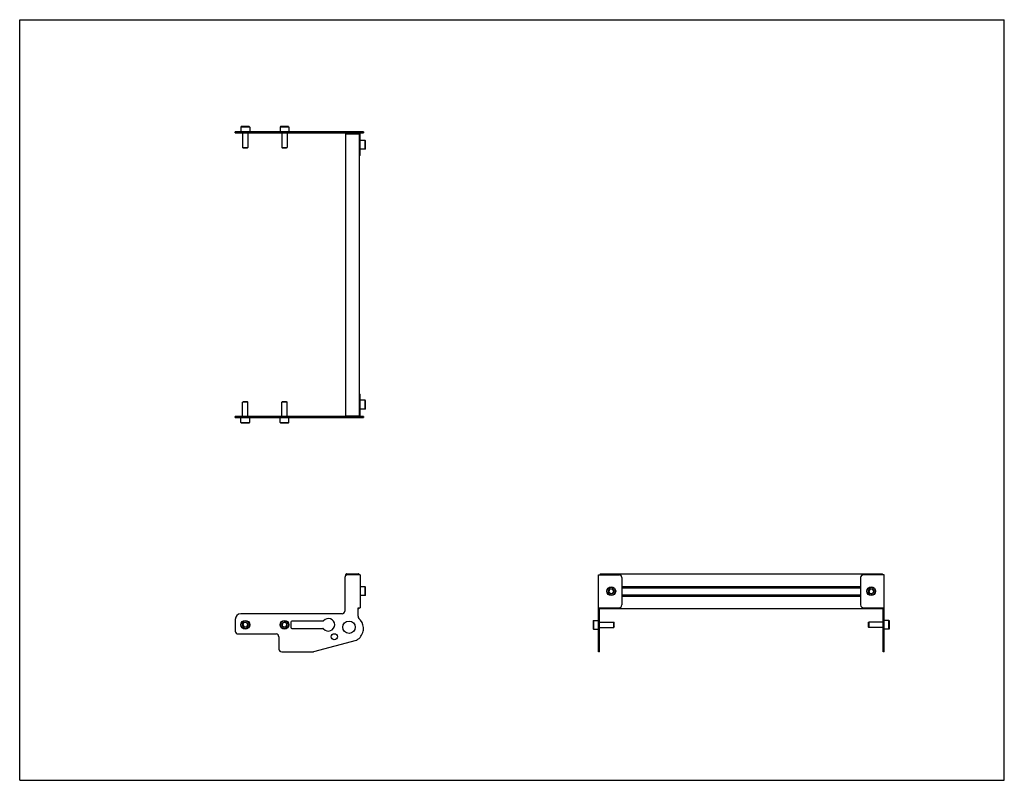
# Model space of a CAD drawing. Header units: inches. Extents: x 0 to 44, y 0 to 34.
import ezdxf

# ---------------------------------------------------------------- set-up
doc = ezdxf.new("R2010")
doc.units = ezdxf.units.IN
doc.header["$LTSCALE"] = 2.42
doc.header["$MEASUREMENT"] = 0
doc.layers.get('0').update_dxf_attribs({"linetype": 'CONTINUOUS'})
for name, color, linetype in [('207130_LH_1_BL7', 7, 'CONTINUOUS'), ('207130_RH_1_BL0', 7, 'CONTINUOUS'), ('207216_WW_207216_12_1_BL3', 7, 'CONTINUOUS'), ('9206XXM_920612M_1_BL4', 7, 'CONTINUOUS'), ('9206XXM_920612M_1_BL8', 7, 'CONTINUOUS'), ('9206XXM_920618M_1_BL1', 7, 'CONTINUOUS'), ('9206XXM_920618M_1_BL2', 7, 'CONTINUOUS'), ('9206XXM_920618M_1_BL5', 7, 'CONTINUOUS'), ('9206XXM_920618M_1_BL6', 7, 'CONTINUOUS')]:
    doc.layers.add(name, color=color, linetype=linetype)

# ---------------------------------------------------------------- blocks, each defined once
blk = doc.blocks.new('207130_RH_1_BL0', base_point=(18.27, 11.502))
at = {"layer": '207130_RH_1_BL0', "color": 7, "linetype": 'CONTINUOUS'}
for p, q in [((15.167, 17.261), (15.215, 17.261)), ((15.215, 16.307), (15.215, 17.261)), ((15.119, 16.259), (9.632, 16.259)), ((9.632, 16.211), (9.632, 16.259)), ((9.632, 16.211), (15.119, 16.211)), ((14.529, 16.211), (14.529, 16.259)), ((15.159, 16.211), (15.365, 16.211)), ((15.365, 16.259), (15.202, 16.259)), ((15.362, 16.259), (15.362, 16.211)), ((15.365, 16.211), (15.365, 16.259)), ((14.529, 9.062), (14.529, 7.567)), ((15.215, 9.187), (14.654, 9.187)), ((15.215, 9.187), (15.215, 7.714)), ((25.859, 5.742), (25.859, 9.187)), ((25.859, 9.187), (26.784, 9.187)), ((26.909, 9.062), (26.909, 7.839)), ((15.119, 7.714), (15.215, 7.714)), ((15.119, 7.33), (15.119, 7.714)), ((25.859, 7.714), (26.784, 7.714)), ((25.907, 5.742), (25.907, 7.714)), ((9.632, 7.192), (9.632, 6.667)), ((14.404, 7.442), (9.882, 7.442)), ((12.118, 7.067), (12.118, 6.842)), ((13.544, 7.117), (12.168, 7.117)), ((12.168, 6.792), (13.544, 6.792)), ((25.907, 6.828), (25.859, 6.828)), ((9.757, 6.542), (11.457, 6.542)), ((11.582, 6.417), (11.582, 5.867)), ((15.029, 6.254), (13.136, 5.746)), ((11.707, 5.742), (13.103, 5.742)), ((25.907, 5.742), (25.859, 5.742))]:
    blk.add_line(p, q, dxfattribs=at)
for centre, radius in [((14.716, 6.844), 0.275), ((14.058, 6.417), 0.138)]:
    blk.add_circle(centre, radius, dxfattribs=at)
for centre, radius, start, end in [((15.119, 16.307), 0.096, 270, 360), ((15.119, 16.307), 0.048, 270, 339.5422), ((14.654, 9.062), 0.125, 90, 180), ((26.784, 9.062), 0.125, 0, 90), ((14.404, 7.567), 0.125, 270, 360), ((26.784, 7.839), 0.125, 270, 360), ((9.882, 7.192), 0.25, 90, 180), ((12.168, 7.067), 0.05, 90, 180), ((13.544, 7.167), 0.05, 270, 320.0759), ((13.796, 6.954), 0.28, 220.1899, 139.8101), ((15.244, 7.33), 0.125, 180, 226.9621), ((14.716, 6.765), 0.649, 5.5894, 46.9621), ((9.757, 6.667), 0.125, 180, 270), ((12.168, 6.842), 0.05, 180, 270), ((13.544, 6.742), 0.05, 39.9241, 90), ((14.716, 6.825), 0.656, 301.9127, 346.2532), ((14.932, 6.772), 0.433, 346.2532, 7.4097), ((11.457, 6.417), 0.125, 0, 90), ((14.997, 6.374), 0.125, 285, 301.9183), ((11.707, 5.867), 0.125, 180, 270), ((13.103, 5.867), 0.125, 270, 285)]:
    blk.add_arc(centre, radius, start, end, dxfattribs=at)
blk = doc.blocks.new('9206XXM_920618M_1_BL1', base_point=(10.081, 11.839))
at = {"layer": '9206XXM_920618M_1_BL1', "color": 7, "linetype": 'CONTINUOUS'}
for p, q in [((9.983, 16.92), (9.963, 16.9)), ((10.199, 16.9), (9.963, 16.9)), ((9.963, 16.259), (9.963, 16.9)), ((10.18, 16.92), (9.983, 16.92)), ((10.18, 16.92), (10.199, 16.9)), ((10.199, 16.259), (10.199, 16.9)), ((9.884, 15.995), (9.884, 16.211)), ((9.884, 15.995), (10.278, 15.995)), ((9.904, 15.975), (9.884, 15.995)), ((9.904, 15.975), (10.258, 15.975)), ((10.258, 15.975), (10.278, 15.995)), ((10.278, 15.995), (10.278, 16.211)), ((10.008, 7.042), (9.969, 6.935)), ((10.12, 7.061), (10.008, 7.042)), ((10.193, 6.974), (10.12, 7.061)), ((9.969, 6.935), (10.042, 6.848)), ((10.042, 6.848), (10.154, 6.867)), ((10.154, 6.867), (10.193, 6.974))]:
    blk.add_line(p, q, dxfattribs=at)
for radius in [0.197, 0.177, 0.114]:
    blk.add_circle((10.081, 6.954), radius, dxfattribs=at)
blk = doc.blocks.new('9206XXM_920618M_1_BL2', base_point=(19.101, 11.839))
at = {"layer": '9206XXM_920618M_1_BL2', "color": 7, "linetype": 'CONTINUOUS'}
for p, q in [((11.733, 16.92), (11.713, 16.9)), ((11.949, 16.9), (11.713, 16.9)), ((11.713, 16.259), (11.713, 16.9)), ((11.93, 16.92), (11.733, 16.92)), ((11.93, 16.92), (11.949, 16.9)), ((11.949, 16.259), (11.949, 16.9)), ((11.634, 15.995), (11.634, 16.211)), ((11.634, 15.995), (12.028, 15.995)), ((11.654, 15.975), (11.634, 15.995)), ((11.654, 15.975), (12.008, 15.975)), ((12.008, 15.975), (12.028, 15.995)), ((12.028, 15.995), (12.028, 16.211)), ((11.844, 7.067), (11.74, 7.022)), ((11.935, 7), (11.844, 7.067)), ((25.622, 7.132), (25.642, 7.151)), ((25.622, 7.132), (25.622, 6.777)), ((25.642, 7.151), (25.642, 6.758)), ((25.642, 7.151), (25.859, 7.151)), ((25.907, 7.073), (26.548, 7.073)), ((26.548, 6.836), (26.548, 7.073)), ((26.567, 7.053), (26.548, 7.073)), ((26.567, 6.856), (26.567, 7.053)), ((11.74, 7.022), (11.727, 6.909)), ((11.727, 6.909), (11.818, 6.842)), ((11.818, 6.842), (11.923, 6.887)), ((11.923, 6.887), (11.935, 7)), ((25.622, 6.777), (25.642, 6.758)), ((25.642, 6.758), (25.859, 6.758)), ((25.907, 6.836), (26.548, 6.836)), ((26.567, 6.856), (26.548, 6.836))]:
    blk.add_line(p, q, dxfattribs=at)
for radius in [0.197, 0.177, 0.114]:
    blk.add_circle((11.831, 6.954), radius, dxfattribs=at)
blk = doc.blocks.new('207216_WW_207216_12_1_BL3', base_point=(26.564, 18.287))
at = {"layer": '207216_WW_207216_12_1_BL3', "color": 7, "linetype": 'CONTINUOUS'}
for p, q in [((14.577, 16.291), (14.577, 28.904)), ((14.577, 28.904), (15.167, 28.904)), ((15.167, 28.904), (15.167, 16.291)), ((14.577, 16.291), (15.167, 16.291)), ((14.577, 9.16), (14.577, 9.202)), ((14.607, 9.232), (15.137, 9.232)), ((15.167, 9.202), (15.167, 9.187)), ((25.938, 9.232), (25.938, 9.187)), ((25.938, 9.232), (38.551, 9.232)), ((38.551, 9.187), (38.551, 9.232)), ((26.909, 8.667), (37.581, 8.667)), ((26.909, 8.609), (37.581, 8.609)), ((26.909, 8.292), (37.581, 8.292)), ((26.909, 8.234), (37.581, 8.234)), ((15.137, 7.669), (15.119, 7.669)), ((15.167, 7.714), (15.167, 7.699)), ((25.938, 7.714), (25.938, 7.669)), ((38.551, 7.669), (25.938, 7.669)), ((38.551, 7.669), (38.551, 7.714))]:
    blk.add_line(p, q, dxfattribs=at)
for centre, start, end in [((14.607, 9.202), 90, 180), ((15.137, 9.202), 0, 90), ((15.137, 7.699), 270, 360)]:
    blk.add_arc(centre, 0.03, start, end, dxfattribs=at)
blk = doc.blocks.new('9206XXM_920612M_1_BL4', base_point=(20.924, 12.62))
at = {"layer": '9206XXM_920612M_1_BL4', "color": 7, "linetype": 'CONTINUOUS'}
for p, q in [((15.432, 16.986), (15.215, 16.986)), ((15.451, 16.966), (15.432, 16.986)), ((15.432, 16.592), (15.432, 16.986)), ((15.451, 16.612), (15.451, 16.966)), ((15.432, 16.592), (15.215, 16.592)), ((15.451, 16.612), (15.432, 16.592)), ((15.432, 8.647), (15.215, 8.647)), ((15.432, 8.254), (15.432, 8.647)), ((15.451, 8.628), (15.432, 8.647)), ((15.451, 8.273), (15.451, 8.628)), ((26.364, 8.538), (26.324, 8.432)), ((26.324, 8.432), (26.397, 8.344)), ((26.476, 8.557), (26.364, 8.538)), ((26.397, 8.344), (26.509, 8.363)), ((26.548, 8.469), (26.476, 8.557)), ((26.509, 8.363), (26.548, 8.469)), ((15.432, 8.254), (15.215, 8.254)), ((15.451, 8.273), (15.432, 8.254))]:
    blk.add_line(p, q, dxfattribs=at)
for radius in [0.197, 0.177, 0.114]:
    blk.add_circle((26.436, 8.451), radius, dxfattribs=at)
blk = doc.blocks.new('9206XXM_920618M_1_BL5', base_point=(10.081, 28.747))
at = {"layer": '9206XXM_920618M_1_BL5', "color": 7, "linetype": 'CONTINUOUS'}
for p, q in [((9.904, 29.22), (9.884, 29.2)), ((9.884, 29.2), (9.884, 28.983)), ((10.278, 29.2), (9.884, 29.2)), ((10.258, 29.22), (9.904, 29.22)), ((10.258, 29.22), (10.278, 29.2)), ((10.278, 29.2), (10.278, 28.983)), ((9.963, 28.935), (9.963, 28.294)), ((10.199, 28.935), (10.199, 28.294)), ((9.983, 28.275), (9.963, 28.294)), ((9.963, 28.294), (10.199, 28.294)), ((9.983, 28.275), (10.18, 28.275)), ((10.18, 28.275), (10.199, 28.294))]:
    blk.add_line(p, q, dxfattribs=at)
blk = doc.blocks.new('9206XXM_920618M_1_BL6', base_point=(25.251, 17.989))
at = {"layer": '9206XXM_920618M_1_BL6', "color": 7, "linetype": 'CONTINUOUS'}
for p, q in [((11.654, 29.22), (11.634, 29.2)), ((11.634, 29.2), (11.634, 28.983)), ((12.028, 29.2), (11.634, 29.2)), ((12.008, 29.22), (11.654, 29.22)), ((12.008, 29.22), (12.028, 29.2)), ((12.028, 29.2), (12.028, 28.983)), ((11.713, 28.935), (11.713, 28.294)), ((11.949, 28.935), (11.949, 28.294)), ((11.733, 28.275), (11.713, 28.294)), ((11.713, 28.294), (11.949, 28.294)), ((11.733, 28.275), (11.93, 28.275)), ((11.93, 28.275), (11.949, 28.294)), ((37.922, 7.053), (37.942, 7.073)), ((37.922, 7.053), (37.922, 6.856)), ((38.583, 7.073), (37.942, 7.073)), ((37.942, 7.073), (37.942, 6.836)), ((38.847, 7.151), (38.631, 7.151)), ((38.867, 7.132), (38.847, 7.151)), ((38.847, 6.758), (38.847, 7.151)), ((38.867, 6.777), (38.867, 7.132)), ((37.922, 6.856), (37.942, 6.836)), ((38.583, 6.836), (37.942, 6.836)), ((38.847, 6.758), (38.631, 6.758)), ((38.867, 6.777), (38.847, 6.758))]:
    blk.add_line(p, q, dxfattribs=at)
blk = doc.blocks.new('207130_LH_1_BL7', base_point=(24.131, 17.363))
at = {"layer": '207130_LH_1_BL7', "color": 7, "linetype": 'CONTINUOUS'}
for p, q in [((9.632, 28.935), (9.632, 28.983)), ((15.365, 28.983), (9.632, 28.983)), ((9.632, 28.935), (15.119, 28.935)), ((14.529, 28.935), (14.529, 28.983)), ((15.202, 28.935), (15.365, 28.935)), ((15.215, 27.933), (15.215, 28.887)), ((15.362, 28.935), (15.362, 28.983)), ((15.365, 28.983), (15.365, 28.935)), ((15.215, 27.933), (15.167, 27.933)), ((37.581, 9.062), (37.581, 7.839)), ((38.631, 9.187), (37.706, 9.187)), ((38.631, 5.742), (38.631, 9.187)), ((37.706, 7.714), (38.631, 7.714)), ((38.583, 5.742), (38.583, 7.714)), ((38.583, 6.828), (38.631, 6.828)), ((38.631, 5.742), (38.583, 5.742))]:
    blk.add_line(p, q, dxfattribs=at)
for centre, radius, start, end in [((15.119, 28.887), 0.096, 0, 90), ((15.119, 28.887), 0.048, 20.4578, 90), ((37.706, 9.062), 0.125, 90, 180), ((37.706, 7.839), 0.125, 180, 270)]:
    blk.add_arc(centre, radius, start, end, dxfattribs=at)
blk = doc.blocks.new('9206XXM_920612M_1_BL8', base_point=(26.732, 18.428))
at = {"layer": '9206XXM_920612M_1_BL8', "color": 7, "linetype": 'CONTINUOUS'}
for p, q in [((15.432, 28.602), (15.215, 28.602)), ((15.432, 28.209), (15.432, 28.602)), ((15.451, 28.583), (15.432, 28.602)), ((15.432, 28.209), (15.215, 28.209)), ((15.451, 28.228), (15.432, 28.209)), ((15.451, 28.228), (15.451, 28.583)), ((38.02, 8.559), (37.942, 8.476)), ((37.942, 8.476), (37.975, 8.368)), ((37.975, 8.368), (38.086, 8.342)), ((38.131, 8.534), (38.02, 8.559)), ((38.086, 8.342), (38.164, 8.425)), ((38.164, 8.425), (38.131, 8.534))]:
    blk.add_line(p, q, dxfattribs=at)
for radius in [0.197, 0.177, 0.114]:
    blk.add_circle((38.053, 8.451), radius, dxfattribs=at)

msp = doc.modelspace()

# ---------------------------------------------------------------- linework, layer by layer
at = {"color": 7, "linetype": 'CONTINUOUS'}
for p, q in [((0, 0), (0, 34)), ((0, 34), (44, 34)), ((44, 0), (44, 34)), ((0, 0), (44, 0))]:
    msp.add_line(p, q, dxfattribs=at)

# ---------------------------------------------------------------- block references
at = {"layer": '207130_LH_1_BL7'}
msp.add_blockref('207130_LH_1_BL7', (24.131, 17.363), dxfattribs=at)
at = {"layer": '207130_RH_1_BL0'}
msp.add_blockref('207130_RH_1_BL0', (18.27, 11.502), dxfattribs=at)
at = {"layer": '207216_WW_207216_12_1_BL3'}
msp.add_blockref('207216_WW_207216_12_1_BL3', (26.564, 18.287), dxfattribs=at)
at = {"layer": '9206XXM_920612M_1_BL4'}
msp.add_blockref('9206XXM_920612M_1_BL4', (20.924, 12.62), dxfattribs=at)
at = {"layer": '9206XXM_920612M_1_BL8'}
msp.add_blockref('9206XXM_920612M_1_BL8', (26.732, 18.428), dxfattribs=at)
at = {"layer": '9206XXM_920618M_1_BL1'}
msp.add_blockref('9206XXM_920618M_1_BL1', (10.081, 11.839), dxfattribs=at)
at = {"layer": '9206XXM_920618M_1_BL2'}
msp.add_blockref('9206XXM_920618M_1_BL2', (19.101, 11.839), dxfattribs=at)
at = {"layer": '9206XXM_920618M_1_BL5'}
msp.add_blockref('9206XXM_920618M_1_BL5', (10.081, 28.747), dxfattribs=at)
at = {"layer": '9206XXM_920618M_1_BL6'}
msp.add_blockref('9206XXM_920618M_1_BL6', (25.251, 17.989), dxfattribs=at)

doc.saveas('drawing.dxf')
